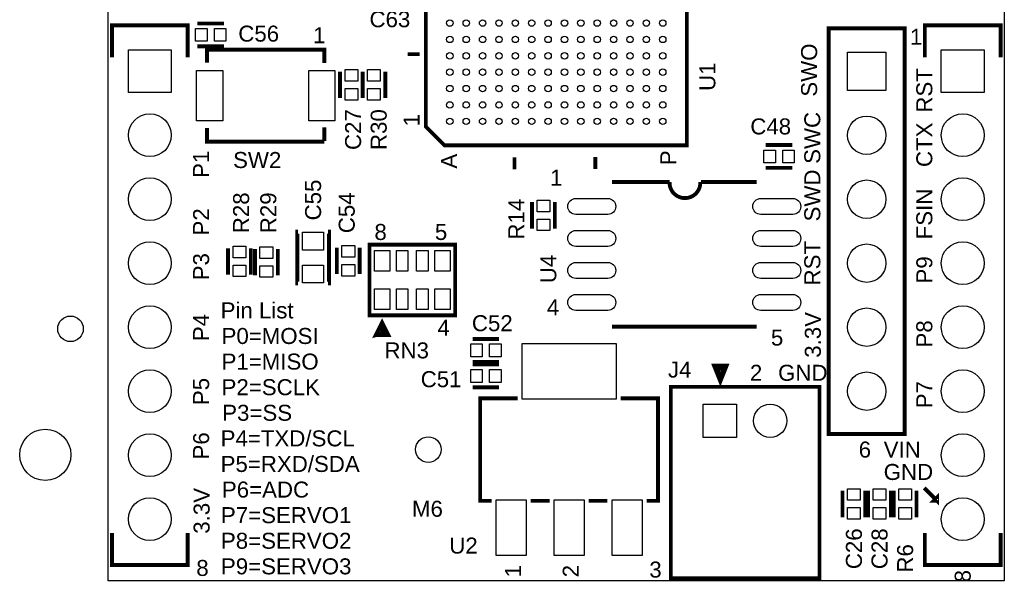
# Model space of a CAD drawing. Extents: x -59 to 351, y -56 to 231.
# Tile 3 of 28: x -4 to 36, y 0 to 22. Entities that reach past the tile are written whole.
import ezdxf
from ezdxf.enums import TextEntityAlignment as Align

# ---------------------------------------------------------------- set-up
doc = ezdxf.new("R2010")
doc.units = 0
for name, color, linetype in [('BG_OUTLINE', 7, 'CONTINUOUS'), ('BG_SILKSCREEN_TOP', 7, 'CONTINUOUS'), ('PG_SILKSCREEN_TOP', 7, 'CONTINUOUS'), ('PIN_TOP', 12, 'CONTINUOUS'), ('RD_SILKSCREEN_TOP', 7, 'CONTINUOUS')]:
    doc.layers.add(name, color=color, linetype=linetype)

msp = doc.modelspace()

# ---------------------------------------------------------------- linework, layer by layer
at = {"layer": 'BG_OUTLINE'}
msp.add_lwpolyline([(0, 0), (0, 45.974), (35.56, 45.974), (35.56, 0), (0, 0)], dxfattribs=at)
at = {"layer": 'BG_SILKSCREEN_TOP', "const_width": 0.1524}
msp.add_lwpolyline([(32.385, 3.683), (32.893, 3.175), (32.893, 3.302), (32.766, 3.175), (32.893, 3.175)], dxfattribs=at)
at = {"layer": 'PG_SILKSCREEN_TOP'}
for points, const_width in [([(12.60221, 27.638807), (22.957815, 27.638807), (22.957815, 17.283227), (13.341426, 17.283227), (12.60221, 18.022418), (12.60221, 27.638807)], 0.1524), ([(0.147193, 20.77781), (0.147193, 22.04781), (3.1528, 22.04781), (3.1528, 20.77781)], 0.1524), ([(4.588993, 22.119209), (3.539007, 22.119209)], 0.1524), ([(28.592196, 21.930309), (31.607785, 21.930309), (31.607785, 5.824703), (28.592196, 5.824703), (28.592196, 21.930309)], 0.1524), ([(32.4072, 20.77781), (32.4072, 22.04781), (35.412807, 22.04781), (35.412807, 20.77781)], 0.1524), ([(4.588993, 21.213191), (3.539007, 21.213191)], 0.1524), ([(3.92049, 20.558811), (3.92049, 21.081009), (8.57631, 21.081009), (8.57631, 20.554391)], 0.1524), ([(12.361621, 20.903717), (11.883517, 20.903717)], 0.1524), ([(9.198991, 19.160007), (9.198991, 20.209993)], 0.1524), ([(10.087991, 20.209993), (10.087991, 19.160007)], 0.1524), ([(10.105009, 19.160007), (10.105009, 20.209993)], 0.1524), ([(10.994009, 20.209993), (10.994009, 19.160007)], 0.1524), ([(8.57631, 17.425391), (3.92049, 17.425391), (3.92049, 17.972989)], 0.1524), ([(8.57631, 17.994401), (8.57631, 17.450308)], 0.1524), ([(27.144193, 17.293209), (26.094207, 17.293209)], 0.1524), ([(16.121812, 16.332225), (16.121812, 16.810304)], 0.1524), ([(19.328917, 16.342208), (19.328917, 16.820312)], 0.1524), ([(27.144193, 16.387191), (26.094207, 16.387191)], 0.1524), ([(19.9898, 15.8242), (22.2758, 15.8242)], 0.1524), ([(23.5204, 15.8242), (25.7302, 15.8242)], 0.1524), ([(16.818991, 13.978407), (16.818991, 15.028393)], 0.1524), ([(17.725009, 13.978407), (17.725009, 15.028393)], 0.1524), ([(7.530008, 11.799011), (7.50001, 11.799011), (7.50001, 13.854989), (7.530008, 13.854989)], 0.1524), ([(8.725992, 11.799011), (8.75599, 11.799011), (8.75599, 13.854989), (8.725992, 13.854989)], 0.1524), ([(9.071991, 12.175007), (9.071991, 13.224993)], 0.1524), ([(9.978009, 12.175007), (9.978009, 13.224993)], 0.1524), ([(10.365003, 13.337997), (13.764997, 13.337997), (13.764997, 10.538003), (10.365003, 10.538003), (10.365003, 13.337997)], 0.1524), ([(4.753991, 13.199593), (4.753991, 12.149607)], 0.1524), ([(5.660009, 13.199593), (5.660009, 12.149607)], 0.1524), ([(5.820791, 12.124207), (5.820791, 13.174193)], 0.1524), ([(6.726809, 12.124207), (6.726809, 13.174193)], 0.1524), ([(10.61499, 9.748012), (11.114989, 9.748012), (10.865002, 10.248011), (10.61499, 9.748012), (10.965002, 9.848012), (10.865002, 10.048011), (10.765003, 9.897999)], 0.1524), ([(19.9898, 10.0838), (25.7302, 10.0838)], 0.1524), ([(15.510993, 9.597009), (14.461007, 9.597009)], 0.1524), ([(15.510993, 8.690991), (14.461007, 8.690991)], 0.1524), ([(15.510993, 8.581009), (14.461007, 8.581009)], 0.1524), ([(24.289588, 7.907807), (24.543588, 8.542807), (24.035588, 8.542807), (24.289588, 7.907807)], 0.1524), ([(24.289588, 8.034807), (24.416588, 8.415807), (24.162588, 8.415807), (24.289588, 8.034807)], 0.2032), ([(15.510993, 7.674991), (14.461007, 7.674991)], 0.1524), ([(22.322993, 0.1), (28.222981, 0.1), (28.222981, 7.70001), (22.322993, 7.70001), (22.322993, 0.1)], 0.1524), ([(16.2433, 7.239), (14.7574, 7.239), (14.7574, 3.175), (15.2146, 3.175)], 0.1524), ([(21.3614, 3.175), (21.8186, 3.175), (21.8186, 7.239), (20.3327, 7.239)], 0.1524), ([(29.137991, 3.572993), (29.137991, 2.523007)], 0.1524), ([(30.044009, 3.572993), (30.044009, 2.523007)], 0.1524), ([(30.153991, 3.572993), (30.153991, 2.523007)], 0.1524), ([(31.060009, 3.572993), (31.060009, 2.523007)], 0.1524), ([(31.169991, 2.523007), (31.169991, 3.572993)], 0.1524), ([(32.076009, 2.523007), (32.076009, 3.572993)], 0.1524), ([(16.764, 3.175), (17.5133, 3.175)], 0.1524), ([(19.0627, 3.175), (19.812, 3.175)], 0.1524), ([(0.147193, 1.892198), (0.147193, 0.622198), (3.1528, 0.622198), (3.1528, 1.892198)], 0.1524), ([(32.4072, 1.892198), (32.4072, 0.622198), (35.412807, 0.622198), (35.412807, 1.892198)], 0.1524)]:
    msp.add_lwpolyline(points, dxfattribs=dict(at, const_width=const_width))
at = {"layer": 'PG_SILKSCREEN_TOP', "const_width": 0.1524}
msp.add_lwpolyline([(23.495, 15.8242, -1.04252), (22.2758, 15.8242)], format="xyb", dxfattribs=at)
at = {"layer": 'PIN_TOP'}
for points in [[(3.917594, 21.9202), (3.917594, 21.4122), (3.460394, 21.4122), (3.460394, 21.9202)], [(4.667606, 21.9202), (4.667606, 21.4122), (4.210406, 21.4122), (4.210406, 21.9202)], [(0.799109, 19.374104), (0.799109, 21.075904), (2.500909, 21.075904), (2.500909, 19.374104)], [(29.337991, 19.463004), (29.337991, 20.987004), (30.861991, 20.987004), (30.861991, 19.463004)], [(33.059091, 19.374104), (33.059091, 21.075904), (34.760891, 21.075904), (34.760891, 19.374104)], [(4.544111, 20.2565), (4.544111, 18.2499), (3.502711, 18.2499), (3.502711, 20.2565)], [(8.994089, 20.2565), (8.994089, 18.2499), (7.952689, 18.2499), (7.952689, 20.2565)], [(9.906, 19.831406), (9.398, 19.831406), (9.398, 20.288606), (9.906, 20.288606)], [(10.287, 20.288606), (10.795, 20.288606), (10.795, 19.831406), (10.287, 19.831406)], [(9.906, 19.081394), (9.398, 19.081394), (9.398, 19.538594), (9.906, 19.538594)], [(10.287, 19.538594), (10.795, 19.538594), (10.795, 19.081394), (10.287, 19.081394)], [(26.472794, 17.0942), (26.472794, 16.5862), (26.015594, 16.5862), (26.015594, 17.0942)], [(27.222806, 17.0942), (27.222806, 16.5862), (26.765606, 16.5862), (26.765606, 17.0942)], [(17.526, 14.649806), (17.018, 14.649806), (17.018, 15.107006), (17.526, 15.107006)], [(17.526, 13.899794), (17.018, 13.899794), (17.018, 14.356994), (17.526, 14.356994)], [(8.5471, 13.121411), (7.7089, 13.121411), (7.7089, 13.832611), (8.5471, 13.832611)], [(9.779, 12.846406), (9.271, 12.846406), (9.271, 13.303606), (9.779, 13.303606)], [(4.953, 13.278206), (5.461, 13.278206), (5.461, 12.821006), (4.953, 12.821006)], [(6.5278, 12.795606), (6.0198, 12.795606), (6.0198, 13.252806), (6.5278, 13.252806)], [(10.560202, 12.291593), (10.560202, 13.104393), (11.169802, 13.104393), (11.169802, 12.291593)], [(11.436401, 12.291593), (11.436401, 13.104393), (11.893601, 13.104393), (11.893601, 12.291593)], [(12.236399, 12.291593), (12.236399, 13.104393), (12.693599, 13.104393), (12.693599, 12.291593)], [(12.960198, 12.291593), (12.960198, 13.104393), (13.569798, 13.104393), (13.569798, 12.291593)], [(4.953, 12.528194), (5.461, 12.528194), (5.461, 12.070994), (4.953, 12.070994)], [(8.5471, 11.821389), (7.7089, 11.821389), (7.7089, 12.532589), (8.5471, 12.532589)], [(9.779, 12.096394), (9.271, 12.096394), (9.271, 12.553594), (9.779, 12.553594)], [(6.5278, 12.045594), (6.0198, 12.045594), (6.0198, 12.502794), (6.5278, 12.502794)], [(10.560202, 10.771607), (10.560202, 11.584407), (11.169802, 11.584407), (11.169802, 10.771607)], [(11.436401, 10.771607), (11.436401, 11.584407), (11.893601, 11.584407), (11.893601, 10.771607)], [(12.236399, 10.771607), (12.236399, 11.584407), (12.693599, 11.584407), (12.693599, 10.771607)], [(12.960198, 10.771607), (12.960198, 11.584407), (13.569798, 11.584407), (13.569798, 10.771607)], [(14.839594, 9.398), (14.839594, 8.89), (14.382394, 8.89), (14.382394, 9.398)], [(15.589606, 9.398), (15.589606, 8.89), (15.132406, 8.89), (15.132406, 9.398)], [(16.4211, 7.202195), (16.4211, 9.411995), (20.1549, 9.411995), (20.1549, 7.202195)], [(14.839594, 8.382), (14.839594, 7.874), (14.382394, 7.874), (14.382394, 8.382)], [(15.589606, 8.382), (15.589606, 7.874), (15.132406, 7.874), (15.132406, 8.382)], [(23.612602, 5.6896), (23.612602, 7.0104), (24.933402, 7.0104), (24.933402, 5.6896)], [(29.337, 3.651606), (29.845, 3.651606), (29.845, 3.194406), (29.337, 3.194406)], [(30.353, 3.651606), (30.861, 3.651606), (30.861, 3.194406), (30.353, 3.194406)], [(31.877, 3.194406), (31.369, 3.194406), (31.369, 3.651606), (31.877, 3.651606)], [(15.391105, 1.002005), (15.391105, 3.211805), (16.584905, 3.211805), (16.584905, 1.002005)], [(17.6911, 1.002005), (17.6911, 3.211805), (18.8849, 3.211805), (18.8849, 1.002005)], [(19.991095, 1.002005), (19.991095, 3.211805), (21.184895, 3.211805), (21.184895, 1.002005)], [(29.337, 2.901594), (29.845, 2.901594), (29.845, 2.444394), (29.337, 2.444394)], [(30.353, 2.901594), (30.861, 2.901594), (30.861, 2.444394), (30.353, 2.444394)], [(31.877, 2.444394), (31.369, 2.444394), (31.369, 2.901594), (31.877, 2.901594)]]:
    msp.add_lwpolyline(points, close=True, dxfattribs=at)
for points in [[(19.8247, 14.5415), (18.5547, 14.5415, -1), (18.5547, 15.1765), (19.8247, 15.1765, -1)], [(27.1653, 14.5415), (25.8953, 14.5415, -1), (25.8953, 15.1765), (27.1653, 15.1765, -1)], [(19.8247, 13.2715), (18.5547, 13.2715, -1), (18.5547, 13.9065), (19.8247, 13.9065, -1)], [(27.1653, 13.2715), (25.8953, 13.2715, -1), (25.8953, 13.9065), (27.1653, 13.9065, -1)], [(19.8247, 12.0015), (18.5547, 12.0015, -1), (18.5547, 12.6365), (19.8247, 12.6365, -1)], [(27.1653, 12.0015), (25.8953, 12.0015, -1), (25.8953, 12.6365), (27.1653, 12.6365, -1)], [(19.8247, 10.7315), (18.5547, 10.7315, -1), (18.5547, 11.3665), (19.8247, 11.3665, -1)], [(27.1653, 10.7315), (25.8953, 10.7315, -1), (25.8953, 11.3665), (27.1653, 11.3665, -1)]]:
    msp.add_lwpolyline(points, format="xyb", close=True, dxfattribs=at)
for centre, radius in [((13.555015, 22.136024), 0.127), ((14.205026, 22.136024), 0.127), ((14.855038, 22.136024), 0.127), ((15.505024, 22.136024), 0.127), ((16.155035, 22.136024), 0.127), ((16.805021, 22.136024), 0.127), ((17.455032, 22.136024), 0.127), ((18.105018, 22.136024), 0.127), ((18.75503, 22.136024), 0.127), ((19.405016, 22.136024), 0.127), ((20.055027, 22.136024), 0.127), ((20.705013, 22.136024), 0.127), ((21.355025, 22.136024), 0.127), ((22.005036, 22.136024), 0.127), ((13.555015, 21.486012), 0.127), ((14.205026, 21.486012), 0.127), ((14.855038, 21.486012), 0.127), ((15.505024, 21.486012), 0.127), ((16.155035, 21.486012), 0.127), ((16.805021, 21.486012), 0.127), ((17.455032, 21.486012), 0.127), ((18.105018, 21.486012), 0.127), ((18.75503, 21.486012), 0.127), ((19.405016, 21.486012), 0.127), ((20.055027, 21.486012), 0.127), ((20.705013, 21.486012), 0.127), ((21.355025, 21.486012), 0.127), ((22.005036, 21.486012), 0.127), ((13.555015, 20.836026), 0.127), ((14.205026, 20.836026), 0.127), ((14.855038, 20.836026), 0.127), ((15.505024, 20.836026), 0.127), ((16.155035, 20.836026), 0.127), ((16.805021, 20.836026), 0.127), ((17.455032, 20.836026), 0.127), ((18.105018, 20.836026), 0.127), ((18.75503, 20.836026), 0.127), ((19.405016, 20.836026), 0.127), ((20.055027, 20.836026), 0.127), ((20.705013, 20.836026), 0.127), ((21.355025, 20.836026), 0.127), ((22.005036, 20.836026), 0.127), ((13.555015, 20.186015), 0.127), ((14.205026, 20.186015), 0.127), ((14.855038, 20.186015), 0.127), ((15.505024, 20.186015), 0.127), ((16.155035, 20.186015), 0.127), ((16.805021, 20.186015), 0.127), ((17.455032, 20.186015), 0.127), ((18.105018, 20.186015), 0.127), ((18.75503, 20.186015), 0.127), ((19.405016, 20.186015), 0.127), ((20.055027, 20.186015), 0.127), ((20.705013, 20.186015), 0.127), ((21.355025, 20.186015), 0.127), ((22.005036, 20.186015), 0.127), ((13.555015, 19.536029), 0.127), ((14.205026, 19.536029), 0.127), ((14.855038, 19.536029), 0.127), ((15.505024, 19.536029), 0.127), ((16.155035, 19.536029), 0.127), ((16.805021, 19.536029), 0.127), ((17.455032, 19.536029), 0.127), ((18.105018, 19.536029), 0.127), ((18.75503, 19.536029), 0.127), ((19.405016, 19.536029), 0.127), ((20.055027, 19.536029), 0.127), ((20.705013, 19.536029), 0.127), ((21.355025, 19.536029), 0.127), ((22.005036, 19.536029), 0.127), ((13.555015, 18.886018), 0.127), ((14.205026, 18.886018), 0.127), ((14.855038, 18.886018), 0.127), ((15.505024, 18.886018), 0.127), ((16.155035, 18.886018), 0.127), ((16.805021, 18.886018), 0.127), ((17.455032, 18.886018), 0.127), ((18.105018, 18.886018), 0.127), ((18.75503, 18.886018), 0.127), ((19.405016, 18.886018), 0.127), ((20.055027, 18.886018), 0.127), ((20.705013, 18.886018), 0.127), ((21.355025, 18.886018), 0.127), ((22.005036, 18.886018), 0.127), ((1.650009, 17.685004), 0.8509), ((30.099991, 17.685004), 0.762), ((33.909991, 17.685004), 0.8509), ((13.555015, 18.236006), 0.127), ((14.205026, 18.236006), 0.127), ((14.855038, 18.236006), 0.127), ((15.505024, 18.236006), 0.127), ((16.155035, 18.236006), 0.127), ((16.805021, 18.236006), 0.127), ((17.455032, 18.236006), 0.127), ((18.105018, 18.236006), 0.127), ((18.75503, 18.236006), 0.127), ((19.405016, 18.236006), 0.127), ((20.055027, 18.236006), 0.127), ((20.705013, 18.236006), 0.127), ((21.355025, 18.236006), 0.127), ((22.005036, 18.236006), 0.127), ((1.650009, 15.145004), 0.8509), ((30.099991, 15.145004), 0.762), ((33.909991, 15.145004), 0.8509), ((1.650009, 12.605004), 0.8509), ((30.099991, 12.605004), 0.762), ((33.909991, 12.605004), 0.8509), ((1.650009, 10.065004), 0.8509), ((30.099991, 10.065004), 0.762), ((33.909991, 10.065004), 0.8509), ((-1.500124, 9.99998), 0.508), ((1.650009, 7.525004), 0.8509), ((30.099991, 7.525004), 0.762), ((33.909991, 7.525004), 0.8509), ((26.272998, 6.35), 0.6604), ((-2.500122, 4.99999), 1.016), ((1.650009, 4.985004), 0.8509), ((12.7, 5.207), 0.508), ((33.909991, 4.985004), 0.8509), ((1.650009, 2.445004), 0.8509), ((33.909991, 2.445004), 0.8509)]:
    msp.add_circle(centre, radius, dxfattribs=at)

# ---------------------------------------------------------------- texts
at = {"layer": 'BG_SILKSCREEN_TOP', "width": 1.04}
for s, p in [('SWO', (28.1305, 19.2151)), ('RST', (32.7025, 18.5801)), ('SWC', (28.2575, 16.5481)), ('CTX', (32.7025, 16.4211)), ('P1', (4.0005, 15.9893)), ('SWD', (28.2575, 14.2621)), ('FSIN', (32.7025, 13.5509)), ('P2', (4.0005, 13.7033)), ('RST', (28.2575, 11.7221)), ('P3', (4.0005, 11.9253)), ('P9', (32.7025, 11.7983)), ('P4', (4.0005, 9.5123)), ('3.3V', (28.278658, 8.8519)), ('P8', (32.7025, 9.2583)), ('P5', (4.0005, 6.9723)), ('P7', (32.7025, 6.8453)), ('P6', (4.0005, 4.8133)), ('3.3V', (4.021658, 1.8669))]:
    msp.add_text(s, height=0.635, rotation=90, dxfattribs=at).set_placement(p)
for s, p in [('Pin List', (4.4577, 10.414)), ('P0=MOSI', (4.4958, 9.398)), ('P1=MISO', (4.4958, 8.382)), ('GND', (26.5811, 7.9375)), ('P2=SCLK', (4.4958, 7.366)), ('P3=SS', (4.5212, 6.35)), ('P4=TXD/SCL', (4.4577, 5.334)), ('VIN', (30.7721, 4.8895)), ('P5=RXD/SDA', (4.4577, 4.318)), ('GND', (30.7721, 4.0005)), ('P6=ADC', (4.5085, 3.302)), ('P7=SERVO1', (4.4704, 2.286)), ('P8=SERVO2', (4.4704, 1.27)), ('P9=SERVO3', (4.4704, 0.254))]:
    msp.add_text(s, height=0.635, dxfattribs=at).set_placement(p)
at = {"layer": 'PG_SILKSCREEN_TOP', "width": 1.04}
for s, p in [('1', (8.128, 21.336)), ('1', (31.8135, 21.2725)), ('8', (10.561803, 13.526287)), ('5', (12.961798, 13.526287)), ('4', (13.061798, 9.726295)), ('2', (25.4635, 7.9375)), ('6', (29.7815, 4.8895)), ('8', (3.4925, 0.1905))]:
    msp.add_text(s, height=0.635, dxfattribs=at).set_placement(p)
for s, p in [('1', (12.351715, 18.528106)), ('A', (13.83571, 16.949522)), ('P', (22.5425, 17.0815))]:
    msp.add_text(s, height=0.635, rotation=90, dxfattribs=at).set_placement(p, align=Align.RIGHT)
for s, p in [('1', (17.78, 15.6845)), ('4', (17.653, 10.541)), ('5', (26.543, 9.3345)), ('3', (21.717, 0.127))]:
    msp.add_text(s, height=0.635, dxfattribs=at).set_placement(p, align=Align.CENTER)
for s, p in [('1', (16.383, 0.381)), ('2', (18.669, 0.381))]:
    msp.add_text(s, height=0.635, rotation=90, dxfattribs=at).set_placement(p, align=Align.CENTER)
msp.add_text('8', height=0.635, rotation=90, dxfattribs=at).set_placement((34.2265, -0.0635))
at = {"layer": 'RD_SILKSCREEN_TOP', "width": 1.04}
for s, p in [('C63', (11.176, 21.971)), ('C56', (5.969, 21.3995)), ('C48', (26.289, 17.7165)), ('C52', (15.24, 9.906)), ('C51', (13.208, 7.6835)), ('U2', (14.097, 1.0795))]:
    msp.add_text(s, height=0.635, dxfattribs=at).set_placement(p, align=Align.CENTER)
for s, p in [('U1', (24.0919, 19.4437)), ('U4', (17.78, 11.810873))]:
    msp.add_text(s, height=0.635, rotation=90, dxfattribs=at).set_placement(p)
for s, p in [('C27', (10.033, 17.907)), ('R30', (11.049, 17.907)), ('C55', (8.4455, 15.113)), ('R28', (5.588, 14.605)), ('R29', (6.6675, 14.605)), ('C54', (9.779, 14.605)), ('R14', (16.51, 14.351)), ('C26', (29.9085, 1.27)), ('C28', (30.9245, 1.27)), ('R6', (31.9405, 0.889))]:
    msp.add_text(s, height=0.635, rotation=90, dxfattribs=at).set_placement(p, align=Align.CENTER)
for s, p in [('SW2', (4.952746, 16.383)), ('RN3', (10.9601, 8.8265)), ('J4', (22.2123, 8.0645)), ('M6', (12.0523, 2.54))]:
    msp.add_text(s, height=0.635, dxfattribs=at).set_placement(p)

doc.saveas('drawing.dxf')
